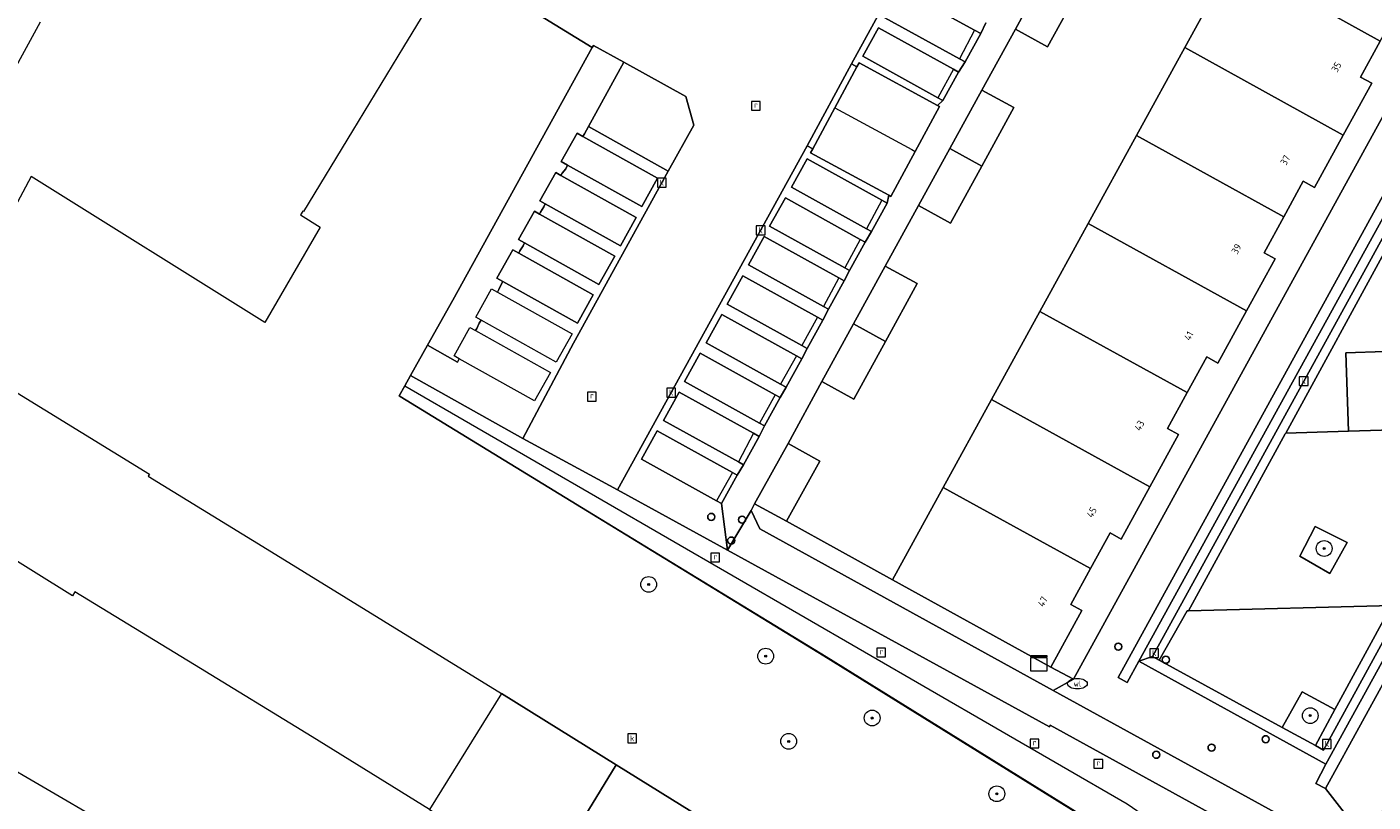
# Model space of a CAD drawing. Header units: millimetres. Extents: x 37131378 to 37737458, y 18584386 to 19114224.
# Tile 14 of 86: x 37267733 to 37336165, y 18843525 to 18882914. Entities that reach past the tile are written whole.
import ezdxf
from ezdxf.enums import TextEntityAlignment as Align

# ---------------------------------------------------------------- set-up
doc = ezdxf.new("R2010")
doc.units = ezdxf.units.MM
doc.header["$LTSCALE"] = 50
for name, color, linetype, lineweight in [('B2-WE-GR-BEPLANTING_CULTUUR_BODEMBEDEKKER-GV', 252, 'Continuous', 18), ('B2-WE-GR-BEPLANTING_CULTUUR_HEESTERS-GV', 252, 'Continuous', 18), ('B2-WE-GR-BOOM-S', 252, 'Continuous', 25), ('B2-WE-GR-HAAG-G', 252, 'GR-HAAG1', 13), ('B2-WE-GR-HAAG-GV', 252, 'Continuous', 13), ('B2-WE-IE-MEUBILAIR_WEGMEUBILAIR-S', 252, 'Continuous', 25), ('B2-WE-IE-MEUBILAIR_WEGMEUBILAIR_BOOMKRANS-GV', 252, 'Continuous', 18), ('B2-WE-IE-TERREINAFSCHEIDING_KUNSTMATIG_HEKWERK-G', 252, 'IE-TERREINAFSCHEIDING-KUNSTMATIG', 18), ('B2-WE-IE-TERREINAFSCHEIDING_KUNSTMATIG_MUUR-G', 252, 'IE-TERREINAFSCHEIDING-KUNSTMATIG-DICHT', 18), ('B2-WE-KL-WATER_PUT-S', 252, 'Continuous', 25), ('B2-WE-OG-BEBOUWING-GV', 252, 'Continuous', 13), ('B2-WE-OG-BEBOUWING-T18', 252, 'Continuous', 18), ('B2-WE-OG-TERREIN_ERF-GV', 252, 'Continuous', 18), ('B2-WE-OG-TERREIN_ONBEGROEID-GV', 252, 'Continuous', 18), ('B2-WE-RI-GWA_KOLK-S', 252, 'Continuous', 25), ('B2-WE-RI-GWA_RIOOLPUT-S', 252, 'Continuous', 25), ('B2-WE-VH-VERHARDING_ASFALT-GV', 252, 'Continuous', 18), ('B2-WE-VH-VERHARDING_OPEN-GV', 252, 'Continuous', 18), ('B2-WE-VW-MARKERING-G', 252, 'Continuous', 18)]:
    doc.layers.add(name, color=color, linetype=linetype, lineweight=lineweight)
doc.styles.add('NLCS-ISO', font='txt')
doc.styles.add('NLCS-ISO-ANNOTATIVE-T18', font='txt', dxfattribs={"height": 1.8})
doc.styles.add('NLCS-ISO-M200-T18', font='txt', dxfattribs={"height": 0.36})
doc.linetypes.add('GR-HAAG1', pattern='A,6,[176,NLCS.shx,S=0.125,R=0,X=0,Y=0],-2', length=8)
doc.linetypes.add('IE-TERREINAFSCHEIDING-KUNSTMATIG', pattern='A,4,[82,NLCS.shx,S=0.75,R=90,X=0,Y=0],4,-2', length=10)
doc.linetypes.add('IE-TERREINAFSCHEIDING-KUNSTMATIG-DICHT', pattern='A,8,-1,[82,NLCS.shx,S=0.75,R=90,X=0,Y=0],-1', length=10)

# ---------------------------------------------------------------- blocks, each defined once
blk = doc.blocks.new('SKL-DATA_KAST-SO')
at = {"color": 0, "linetype": 'ByBlock', "lineweight": 18}
for points in [[(-2, 2), (2, 2), (2, 1.68), (-2, 1.68)], [(-2, 1.52), (2, 1.52), (2, -2), (-2, -2)]]:
    blk.add_lwpolyline(points, close=True, dxfattribs=at)
blk = doc.blocks.new('SAL-VERWIJZING_SYMBOOL-SO')
at = {"color": 0, "linetype": 'ByBlock', "lineweight": -2}
blk.add_circle((0, 0), 0.9, dxfattribs=at)
at = {"color": 0, "linetype": 'ByBlock', "lineweight": -2, "style": 'NLCS-ISO-ANNOTATIVE-T18'}
blk.add_attdef('SYMBOOL', (2.5, -2.5), '', height=1.8, dxfattribs=at)
blk = doc.blocks.new('SRI-PUT_INSPECTIEPUT_RIOOLPUT-SO')
at = {"color": 0, "linetype": 'ByBlock', "lineweight": 18}
blk.add_lwpolyline([(-1.12, -1.12), (1.12, -1.12), (1.12, 1.12), (-1.12, 1.12)], close=True, dxfattribs=at)
at = {"color": 0, "linetype": 'ByBlock', "lineweight": 18, "style": 'NLCS-ISO'}
blk.add_text('r', height=1.5, dxfattribs=at).set_placement((0, 0.28), align=Align.MIDDLE_CENTER)
blk = doc.blocks.new('SRI-KOLK-SO')
at = {"color": 0, "linetype": 'ByBlock', "lineweight": 18}
blk.add_lwpolyline([(-1.125, -1.125), (1.125, -1.125), (1.125, 1.125), (-1.125, 1.125)], close=True, dxfattribs=at)
at = {"color": 0, "linetype": 'ByBlock', "lineweight": 18, "style": 'NLCS-ISO'}
blk.add_text('k', height=1.5, dxfattribs=at).set_placement((0, 0), align=Align.MIDDLE_CENTER)
blk = doc.blocks.new('SKL-WATER_WATERLEIDINGPUT-SO')
at = {"color": 0, "linetype": 'ByBlock', "lineweight": 18}
blk.add_ellipse((0, 0), major_axis=(2.5, 0), ratio=0.54, dxfattribs=at)
at = {"color": 0, "linetype": 'ByBlock', "lineweight": 18, "style": 'NLCS-ISO'}
blk.add_text('wl', height=1.5, dxfattribs=at).set_placement((0, 0), align=Align.MIDDLE_CENTER)
blk = doc.blocks.new('SGR-BOOM_01-SO')
at = {"linetype": 'ByBlock', "lineweight": 18}
h = blk.add_hatch(color=0, dxfattribs=at)
h.dxf.hatch_style = 1
edge = h.paths.add_edge_path()
edge.add_arc((0, 0), 0.25, 0, 360)
at = {"color": 0, "linetype": 'ByBlock', "lineweight": 18}
for radius in [2, 0.25]:
    blk.add_circle((0, 0), radius, dxfattribs=at)

msp = doc.modelspace()

# ---------------------------------------------------------------- linework, layer by layer
at = {"layer": 'B2-WE-GR-BEPLANTING_CULTUUR_BODEMBEDEKKER-GV'}
for points in [[(37301220.6937, 18879384.3389), (37298077.6937, 18881131.3389), (37296277.6937, 18877848.3389), (37300327.6937, 18875583.3389), (37301639.6937, 18877914.3389)], [(37311738.6937, 18854824.3389), (37306348.6937, 18857799.3389), (37304722.6937, 18858677.3389), (37304541.6937, 18858349.3389), (37304983.6937, 18857415.3389), (37319901.6937, 18849191.3389), (37320936.6937, 18849778.3389), (37319788.6937, 18850388.3389)]]:
    msp.add_lwpolyline(points, close=True, dxfattribs=at)
at = {"layer": 'B2-WE-GR-BEPLANTING_CULTUUR_HEESTERS-GV'}
msp.add_lwpolyline([(37336992.6937, 18853325.3389), (37337021.6937, 18853309.3389), (37337130.6937, 18853508.3389), (37326774.6937, 18853240.3389), (37326711.6937, 18853238.3389), (37325289.6937, 18850739.3389), (37331550.6937, 18847311.3389), (37332561.6937, 18849120.3389), (37334224.6937, 18848224.3389)], close=True, dxfattribs=at)
at = {"layer": 'B2-WE-GR-HAAG-G'}
msp.add_lwpolyline([(37286948.6937, 18864681.3389), (37323671.6937, 18843440.3389), (37333158.6937, 18836896.3389)], dxfattribs=at)
at = {"layer": 'B2-WE-GR-HAAG-GV'}
msp.add_lwpolyline([(37319752.6937, 18847436.3389), (37319720.6937, 18847356.3389), (37303342.6937, 18856318.3389), (37297761.6937, 18859389.3389), (37292950.6937, 18862006.3389), (37287235.6937, 18865194.3389), (37286948.6937, 18864681.3389), (37286661.6937, 18864169.3389), (37286713.6937, 18864137.3389), (37308239.6937, 18850950.3389), (37332445.6937, 18835951.3389), (37332630.6937, 18835837.3389), (37333067.6937, 18836531.3389), (37332965.6937, 18836616.3389), (37333158.6937, 18836896.3389), (37333853.6937, 18837908.3389), (37331771.6937, 18839096.3389), (37331512.6937, 18839307.3389), (37331310.6937, 18839628.3389), (37330800.6937, 18841159.3389), (37330663.6937, 18841372.3389), (37330498.6937, 18841513.3389)], close=True, dxfattribs=at)
at = {"layer": 'B2-WE-IE-MEUBILAIR_WEGMEUBILAIR_BOOMKRANS-GV'}
for points in [[(37332449.6937, 18856014.3389), (37333973.6937, 18855136.3389), (37334847.6937, 18856713.3389), (37333217.6937, 18857533.3389)], [(37334224.6937, 18848224.3389), (37332561.6937, 18849120.3389), (37331550.6937, 18847311.3389), (37333230.6937, 18846391.3389)]]:
    msp.add_lwpolyline(points, close=True, dxfattribs=at)
at = {"layer": 'B2-WE-IE-TERREINAFSCHEIDING_KUNSTMATIG_HEKWERK-G'}
msp.add_lwpolyline([(37286713.6937, 18864137.3389), (37308359.6937, 18850924.3389), (37332461.6937, 18835977.3389), (37332445.6937, 18835951.3389)], dxfattribs=at)
at = {"layer": 'B2-WE-IE-TERREINAFSCHEIDING_KUNSTMATIG_MUUR-G'}
for points in [[(37289470.6937, 18886173.3389), (37296473.6937, 18881874.3389)], [(37296473.6937, 18881874.3389), (37289385.6937, 18869032.3389)], [(37311738.6937, 18854824.3389), (37306348.6937, 18857799.3389)], [(37320936.6937, 18849778.3389), (37319788.6937, 18850388.3389)]]:
    msp.add_lwpolyline(points, dxfattribs=at)
at = {"layer": 'B2-WE-OG-BEBOUWING-GV'}
for points in [[(37339555.6937, 18886344.3389), (37331508.6937, 18890806.3389), (37329052.6937, 18886336.3389), (37336531.6937, 18882192.3389), (37337526.6937, 18884002.3389), (37338095.6937, 18883689.3389)], [(37336531.6937, 18882192.3389), (37329052.6937, 18886336.3389), (37326596.6937, 18881866.3389), (37334646.6937, 18877414.3389), (37336098.6937, 18880056.3389), (37335529.6937, 18880369.3389)], [(37321217.6937, 18884832.3389), (37319588.6937, 18885728.3389), (37317979.6937, 18882801.3389), (37319609.6937, 18881905.3389)], [(37334646.6937, 18877414.3389), (37326596.6937, 18881866.3389), (37324140.6937, 18877396.3389), (37331622.6937, 18873262.3389), (37332617.6937, 18875072.3389), (37333186.6937, 18874759.3389)], [(37316280.6937, 18879708.3389), (37314649.6937, 18876741.3389), (37316278.6937, 18875845.3389), (37317909.6937, 18878813.3389)], [(37331622.6937, 18873262.3389), (37324140.6937, 18877396.3389), (37321685.6937, 18872927.3389), (37329737.6937, 18868485.3389), (37331189.6937, 18871126.3389), (37330620.6937, 18871439.3389)], [(37316278.6937, 18875845.3389), (37314649.6937, 18876741.3389), (37313055.6937, 18873840.3389), (37314684.6937, 18872944.3389)], [(37329737.6937, 18868485.3389), (37321685.6937, 18872927.3389), (37319229.6937, 18868457.3389), (37326713.6937, 18864332.3389), (37327708.6937, 18866142.3389), (37328277.6937, 18865830.3389)], [(37311366.6937, 18870765.3389), (37309754.6937, 18867832.3389), (37311383.6937, 18866937.3389), (37312995.6937, 18869870.3389)], [(37326713.6937, 18864332.3389), (37319229.6937, 18868457.3389), (37316768.6937, 18863978.3389), (37324823.6937, 18859546.3389), (37326280.6937, 18862196.3389), (37325711.6937, 18862509.3389)], [(37311383.6937, 18866937.3389), (37309754.6937, 18867832.3389), (37308141.6937, 18864896.3389), (37309770.6937, 18864001.3389)], [(37324823.6937, 18859546.3389), (37316768.6937, 18863978.3389), (37314312.6937, 18859509.3389), (37321799.6937, 18855393.3389), (37322794.6937, 18857204.3389), (37323363.6937, 18856891.3389)], [(37306425.6937, 18861745.3389), (37304722.6937, 18858677.3389), (37306348.6937, 18857799.3389), (37308042.6937, 18860856.3389)], [(37321799.6937, 18855393.3389), (37314312.6937, 18859509.3389), (37311738.6937, 18854824.3389), (37319788.6937, 18850388.3389), (37321366.6937, 18853258.3389), (37320797.6937, 18853570.3389)], [(37297690.6937, 18845419.3389), (37291860.6937, 18849036.3389), (37288203.6937, 18843150.3389), (37294077.6937, 18839510.3389)], [(37303771.6937, 18841646.3389), (37297690.6937, 18845419.3389), (37294077.6937, 18839510.3389), (37300151.6937, 18835746.3389)]]:
    msp.add_lwpolyline(points, close=True, dxfattribs=at)
at = {"layer": 'B2-WE-OG-TERREIN_ERF-GV'}
for points in [[(37336531.6937, 18882192.3389), (37335529.6937, 18880369.3389), (37336098.6937, 18880056.3389), (37334646.6937, 18877414.3389), (37333186.6937, 18874759.3389), (37332617.6937, 18875072.3389), (37331622.6937, 18873262.3389), (37330620.6937, 18871439.3389), (37331189.6937, 18871126.3389), (37329737.6937, 18868485.3389), (37328277.6937, 18865830.3389), (37327708.6937, 18866142.3389), (37326713.6937, 18864332.3389), (37325711.6937, 18862509.3389), (37326280.6937, 18862196.3389), (37324823.6937, 18859546.3389), (37323363.6937, 18856891.3389), (37322794.6937, 18857204.3389), (37321799.6937, 18855393.3389), (37320797.6937, 18853570.3389), (37321366.6937, 18853258.3389), (37319788.6937, 18850388.3389), (37320936.6937, 18849778.3389), (37350354.6937, 18903287.3389)], [(37332445.6937, 18835951.3389), (37308239.6937, 18850950.3389), (37286713.6937, 18864137.3389), (37286661.6937, 18864169.3389), (37286948.6937, 18864681.3389), (37287235.6937, 18865194.3389), (37288098.6937, 18866735.3389), (37289385.6937, 18869032.3389), (37296473.6937, 18881874.3389), (37289470.6937, 18886173.3389), (37286873.6937, 18881899.3389), (37284277.6937, 18877626.3389), (37281791.6937, 18873534.3389), (37281751.6937, 18873555.3389), (37281635.6937, 18873369.3389), (37282642.6937, 18872736.3389), (37279833.6937, 18867901.3389), (37267948.6937, 18875306.3389), (37266962.6937, 18873461.3389)], [(37321217.6937, 18884832.3389), (37319609.6937, 18881905.3389), (37317979.6937, 18882801.3389), (37316280.6937, 18879708.3389), (37317909.6937, 18878813.3389), (37316278.6937, 18875845.3389), (37314684.6937, 18872944.3389), (37313055.6937, 18873840.3389), (37311366.6937, 18870765.3389), (37312995.6937, 18869870.3389), (37311383.6937, 18866937.3389), (37309770.6937, 18864001.3389), (37308141.6937, 18864896.3389), (37306425.6937, 18861745.3389), (37308042.6937, 18860856.3389), (37306348.6937, 18857799.3389), (37311738.6937, 18854824.3389), (37314312.6937, 18859509.3389), (37316768.6937, 18863978.3389), (37319229.6937, 18868457.3389), (37321685.6937, 18872927.3389), (37324140.6937, 18877396.3389), (37326596.6937, 18881866.3389), (37329052.6937, 18886336.3389)], [(37263307.6937, 18866732.3389), (37273959.6937, 18860182.3389), (37273900.6937, 18860089.3389), (37279942.6937, 18856371.3389), (37285863.6937, 18852727.3389), (37291860.6937, 18849036.3389), (37297690.6937, 18845419.3389), (37303771.6937, 18841646.3389)], [(37288203.6937, 18843150.3389), (37282239.6937, 18846846.3389), (37276247.6937, 18850501.3389), (37270176.6937, 18854204.3389), (37270054.6937, 18854011.3389), (37259848.6937, 18860350.3389)]]:
    msp.add_lwpolyline(points, dxfattribs=at)
msp.add_lwpolyline([(37269959.6937, 18839945.3389), (37264489.6937, 18843121.3389), (37266024.6937, 18845765.3389), (37271494.6937, 18842589.3389)], close=True, dxfattribs=at)
at = {"layer": 'B2-WE-OG-TERREIN_ONBEGROEID-GV'}
for points in [[(37319752.6937, 18847436.3389), (37319720.6937, 18847356.3389), (37303342.6937, 18856318.3389), (37297761.6937, 18859389.3389), (37292950.6937, 18862006.3389), (37287235.6937, 18865194.3389), (37286948.6937, 18864681.3389), (37286661.6937, 18864169.3389), (37286713.6937, 18864137.3389), (37308239.6937, 18850950.3389), (37332445.6937, 18835951.3389), (37332630.6937, 18835837.3389), (37333067.6937, 18836531.3389), (37332965.6937, 18836616.3389), (37333158.6937, 18836896.3389), (37333853.6937, 18837908.3389), (37331771.6937, 18839096.3389), (37331512.6937, 18839307.3389), (37331310.6937, 18839628.3389), (37330800.6937, 18841159.3389), (37330663.6937, 18841372.3389), (37330498.6937, 18841513.3389)], [(37332449.6937, 18856014.3389), (37333973.6937, 18855136.3389), (37334847.6937, 18856713.3389), (37333217.6937, 18857533.3389)], [(37334224.6937, 18848224.3389), (37332561.6937, 18849120.3389), (37331550.6937, 18847311.3389), (37333230.6937, 18846391.3389)]]:
    msp.add_lwpolyline(points, close=True, dxfattribs=at)
at = {"layer": 'B2-WE-VH-VERHARDING_ASFALT-GV'}
msp.add_lwpolyline([(37261937.6937, 18871278.3389), (37261965.6937, 18871330.3389), (37263900.6937, 18874897.3389), (37264007.6937, 18875093.3389), (37268427.6937, 18883166.3389)], dxfattribs=at)
msp.add_lwpolyline([(37347315.6937, 18872119.3389), (37341531.6937, 18871960.3389), (37337141.6937, 18871840.3389), (37337032.6937, 18871988.3389), (37331728.6937, 18862278.3389), (37334909.6937, 18862373.3389), (37334787.6937, 18866354.3389), (37338748.6937, 18866492.3389), (37338827.6937, 18862490.3389), (37342099.6937, 18862588.3389)], close=True, dxfattribs=at)
at = {"layer": 'B2-WE-VH-VERHARDING_OPEN-GV'}
for points in [[(37324256.6937, 18850688.3389), (37323663.6937, 18849596.3389), (37323204.6937, 18849861.3389), (37355267.6937, 18908183.3389), (37356258.6937, 18909969.3389), (37382485.6937, 18957694.3389), (37392951.6937, 18951942.3389), (37397161.6937, 18953109.3389), (37382231.6937, 18961289.3389), (37357733.6937, 18916691.3389), (37354999.6937, 18911713.3389), (37353100.6937, 18908288.3389), (37350354.6937, 18903287.3389), (37320936.6937, 18849778.3389), (37319901.6937, 18849191.3389), (37335811.6937, 18840456.3389), (37335610.6937, 18841168.3389), (37335819.6937, 18841548.3389), (37333738.6937, 18844212.3389), (37333256.6937, 18844470.3389), (37333765.6937, 18845449.3389)], [(37397161.6937, 18953109.3389), (37392951.6937, 18951942.3389), (37366724.6937, 18904217.3389), (37365721.6937, 18902393.3389), (37333738.6937, 18844212.3389), (37335819.6937, 18841548.3389), (37365255.6937, 18895087.3389), (37368007.6937, 18900094.3389), (37369897.6937, 18903535.3389), (37372639.6937, 18908494.3389)], [(37365721.6937, 18902393.3389), (37355267.6937, 18908183.3389), (37323204.6937, 18849861.3389), (37323663.6937, 18849596.3389), (37324256.6937, 18850688.3389), (37355507.6937, 18907412.3389), (37355894.6937, 18907199.3389), (37356249.6937, 18906979.3389), (37364142.6937, 18902654.3389), (37364551.6937, 18902429.3389), (37365017.6937, 18902172.3389), (37333765.6937, 18845449.3389), (37333256.6937, 18844470.3389), (37333738.6937, 18844212.3389)], [(37355894.6937, 18907199.3389), (37355507.6937, 18907412.3389), (37324256.6937, 18850688.3389), (37324946.6937, 18850927.3389)], [(37341293.6937, 18879680.3389), (37343592.6937, 18883838.3389), (37348631.6937, 18892949.3389), (37351073.6937, 18897366.3389), (37353588.6937, 18902021.3389), (37356072.6937, 18906650.3389), (37356249.6937, 18906979.3389), (37355894.6937, 18907199.3389), (37324946.6937, 18850927.3389), (37325289.6937, 18850739.3389), (37326711.6937, 18853238.3389), (37326774.6937, 18853240.3389), (37331701.6937, 18862229.3389), (37331728.6937, 18862278.3389), (37337032.6937, 18871988.3389)], [(37365017.6937, 18902172.3389), (37364551.6937, 18902429.3389), (37355753.6937, 18886364.3389), (37341608.6937, 18860702.3389), (37333647.6937, 18846163.3389), (37333230.6937, 18846391.3389), (37331550.6937, 18847311.3389), (37325289.6937, 18850739.3389), (37324946.6937, 18850927.3389), (37324256.6937, 18850688.3389), (37333765.6937, 18845449.3389)], [(37355753.6937, 18886364.3389), (37364551.6937, 18902429.3389), (37364142.6937, 18902654.3389), (37364092.6937, 18902563.3389), (37363952.6937, 18902309.3389), (37358922.6937, 18893172.3389), (37353917.6937, 18884091.3389), (37351555.6937, 18879804.3389), (37347315.6937, 18872119.3389), (37342099.6937, 18862588.3389), (37337130.6937, 18853508.3389), (37337021.6937, 18853309.3389), (37336992.6937, 18853325.3389), (37334224.6937, 18848224.3389), (37333230.6937, 18846391.3389), (37333647.6937, 18846163.3389), (37341608.6937, 18860702.3389)], [(37312144.6937, 18884822.3389), (37311348.6937, 18883376.3389), (37315137.6937, 18881290.3389), (37315424.6937, 18881132.3389), (37316220.6937, 18882577.3389), (37315896.6937, 18882756.3389)], [(37311016.6937, 18882866.3389), (37310220.6937, 18881420.3389), (37314041.6937, 18879316.3389), (37314296.6937, 18879176.3389), (37315092.6937, 18880621.3389), (37314834.6937, 18880763.3389)], [(37298077.6937, 18881131.3389), (37296526.6937, 18881974.3389), (37296473.6937, 18881874.3389), (37289385.6937, 18869032.3389), (37288098.6937, 18866735.3389), (37289614.6937, 18865886.3389), (37289710.6937, 18866051.3389), (37289447.6937, 18866198.3389), (37290253.6937, 18867639.3389), (37290536.6937, 18867481.3389), (37290602.6937, 18867594.3389), (37290728.6937, 18867865.3389), (37290816.6937, 18868014.3389), (37290551.6937, 18868162.3389), (37291357.6937, 18869603.3389), (37291652.6937, 18869438.3389), (37291725.6937, 18869563.3389), (37291838.6937, 18869824.3389), (37291926.6937, 18869981.3389), (37291627.6937, 18870148.3389), (37292433.6937, 18871589.3389), (37292734.6937, 18871420.3389), (37292797.6937, 18871532.3389), (37292956.6937, 18871794.3389), (37293030.6937, 18871937.3389), (37292722.6937, 18872109.3389), (37293528.6937, 18873550.3389), (37293794.6937, 18873401.3389), (37293848.6937, 18873505.3389), (37294005.6937, 18873775.3389), (37294084.6937, 18873918.3389), (37293811.6937, 18874071.3389), (37294617.6937, 18875512.3389), (37294880.6937, 18875365.3389), (37294949.6937, 18875490.3389), (37295122.6937, 18875710.3389), (37295219.6937, 18875891.3389), (37294896.6937, 18876072.3389), (37295702.6937, 18877513.3389), (37295999.6937, 18877347.3389), (37296071.6937, 18877480.3389), (37296277.6937, 18877848.3389)], [(37309929.6937, 18880888.3389), (37309655.6937, 18881037.3389), (37307396.6937, 18876876.3389), (37307683.6937, 18876720.3389), (37308806.6937, 18878804.3389)], [(37314128.6937, 18878870.3389), (37314024.6937, 18878927.3389), (37310039.6937, 18881090.3389), (37309929.6937, 18880888.3389), (37308806.6937, 18878804.3389), (37307683.6937, 18876720.3389), (37307572.6937, 18876515.3389), (37311540.6937, 18874361.3389), (37311653.6937, 18874300.3389), (37312889.6937, 18876583.3389)], [(37289710.6937, 18866051.3389), (37289614.6937, 18865886.3389), (37288098.6937, 18866735.3389), (37287235.6937, 18865194.3389), (37292950.6937, 18862006.3389), (37295526.6937, 18866841.3389), (37300327.6937, 18875583.3389), (37296277.6937, 18877848.3389), (37296071.6937, 18877480.3389), (37295999.6937, 18877347.3389), (37299791.6937, 18875226.3389), (37298986.6937, 18873786.3389), (37295219.6937, 18875891.3389), (37295122.6937, 18875710.3389), (37294949.6937, 18875490.3389), (37294880.6937, 18875365.3389), (37298706.6937, 18873225.3389), (37297901.6937, 18871785.3389), (37294084.6937, 18873918.3389), (37294005.6937, 18873775.3389), (37293848.6937, 18873505.3389), (37293794.6937, 18873401.3389), (37297617.6937, 18871263.3389), (37296812.6937, 18869823.3389), (37293030.6937, 18871937.3389), (37292956.6937, 18871794.3389), (37292797.6937, 18871532.3389), (37292734.6937, 18871420.3389), (37296522.6937, 18869302.3389), (37295717.6937, 18867862.3389), (37291926.6937, 18869981.3389), (37291838.6937, 18869824.3389), (37291725.6937, 18869563.3389), (37291652.6937, 18869438.3389), (37295446.6937, 18867316.3389), (37294641.6937, 18865876.3389), (37290816.6937, 18868014.3389), (37290728.6937, 18867865.3389), (37290602.6937, 18867594.3389), (37290536.6937, 18867481.3389), (37294342.6937, 18865352.3389), (37293537.6937, 18863912.3389)], [(37295999.6937, 18877347.3389), (37295702.6937, 18877513.3389), (37294896.6937, 18876072.3389), (37295219.6937, 18875891.3389), (37298986.6937, 18873786.3389), (37299791.6937, 18875226.3389)], [(37301158.6937, 18864889.3389), (37301958.6937, 18866332.3389), (37305775.6937, 18864218.3389), (37306020.6937, 18864082.3389), (37306322.6937, 18864612.3389), (37306048.6937, 18864764.3389), (37302259.6937, 18866862.3389), (37303059.6937, 18868305.3389), (37306846.6937, 18866207.3389), (37307121.6937, 18866055.3389), (37307389.6937, 18866578.3389), (37307125.6937, 18866724.3389), (37303326.6937, 18868828.3389), (37304126.6937, 18870271.3389), (37307920.6937, 18868169.3389), (37308188.6937, 18868021.3389), (37308480.6937, 18868566.3389), (37308230.6937, 18868704.3389), (37304417.6937, 18870816.3389), (37305217.6937, 18872259.3389), (37309013.6937, 18870156.3389), (37309279.6937, 18870009.3389), (37309552.6937, 18870537.3389), (37309308.6937, 18870672.3389), (37305489.6937, 18872787.3389), (37306289.6937, 18874230.3389), (37310098.6937, 18872120.3389), (37310351.6937, 18871980.3389), (37310665.6937, 18872515.3389), (37310407.6937, 18872658.3389), (37306602.6937, 18874765.3389), (37307402.6937, 18876208.3389), (37311194.6937, 18874108.3389), (37311464.6937, 18873958.3389), (37311540.6937, 18874361.3389), (37307572.6937, 18876515.3389), (37307683.6937, 18876720.3389), (37307396.6937, 18876876.3389), (37297761.6937, 18859389.3389), (37303342.6937, 18856318.3389), (37303039.6937, 18858692.3389), (37302795.6937, 18858827.3389), (37298976.6937, 18860942.3389), (37299776.6937, 18862385.3389), (37303592.6937, 18860271.3389), (37303838.6937, 18860135.3389), (37304153.6937, 18860666.3389), (37303898.6937, 18860807.3389), (37300090.6937, 18862916.3389), (37300890.6937, 18864359.3389), (37304675.6937, 18862262.3389), (37304952.6937, 18862109.3389), (37305221.6937, 18862639.3389), (37304974.6937, 18862776.3389)], [(37307402.6937, 18876208.3389), (37306602.6937, 18874765.3389), (37310407.6937, 18872658.3389), (37310665.6937, 18872515.3389), (37311464.6937, 18873958.3389), (37311194.6937, 18874108.3389)], [(37294880.6937, 18875365.3389), (37294617.6937, 18875512.3389), (37293811.6937, 18874071.3389), (37294084.6937, 18873918.3389), (37297901.6937, 18871785.3389), (37298706.6937, 18873225.3389)], [(37306289.6937, 18874230.3389), (37305489.6937, 18872787.3389), (37309308.6937, 18870672.3389), (37309552.6937, 18870537.3389), (37310351.6937, 18871980.3389), (37310098.6937, 18872120.3389)], [(37293794.6937, 18873401.3389), (37293528.6937, 18873550.3389), (37292722.6937, 18872109.3389), (37293030.6937, 18871937.3389), (37296812.6937, 18869823.3389), (37297617.6937, 18871263.3389)], [(37305217.6937, 18872259.3389), (37304417.6937, 18870816.3389), (37308230.6937, 18868704.3389), (37308480.6937, 18868566.3389), (37309279.6937, 18870009.3389), (37309013.6937, 18870156.3389)], [(37292734.6937, 18871420.3389), (37292433.6937, 18871589.3389), (37291627.6937, 18870148.3389), (37291926.6937, 18869981.3389), (37295717.6937, 18867862.3389), (37296522.6937, 18869302.3389)], [(37304126.6937, 18870271.3389), (37303326.6937, 18868828.3389), (37307125.6937, 18866724.3389), (37307389.6937, 18866578.3389), (37308188.6937, 18868021.3389), (37307920.6937, 18868169.3389)], [(37303059.6937, 18868305.3389), (37302259.6937, 18866862.3389), (37306048.6937, 18864764.3389), (37306322.6937, 18864612.3389), (37307121.6937, 18866055.3389), (37306846.6937, 18866207.3389)], [(37301958.6937, 18866332.3389), (37301158.6937, 18864889.3389), (37304974.6937, 18862776.3389), (37305221.6937, 18862639.3389), (37306020.6937, 18864082.3389), (37305775.6937, 18864218.3389)], [(37338748.6937, 18866492.3389), (37334787.6937, 18866354.3389), (37334909.6937, 18862373.3389), (37338827.6937, 18862490.3389)], [(37300890.6937, 18864359.3389), (37300090.6937, 18862916.3389), (37303898.6937, 18860807.3389), (37304153.6937, 18860666.3389), (37304952.6937, 18862109.3389), (37304675.6937, 18862262.3389)], [(37299776.6937, 18862385.3389), (37298976.6937, 18860942.3389), (37302795.6937, 18858827.3389), (37303039.6937, 18858692.3389), (37303838.6937, 18860135.3389), (37303592.6937, 18860271.3389)], [(37342099.6937, 18862588.3389), (37338827.6937, 18862490.3389), (37334909.6937, 18862373.3389), (37331728.6937, 18862278.3389), (37331701.6937, 18862229.3389), (37326774.6937, 18853240.3389), (37337130.6937, 18853508.3389)], [(37336512.6937, 18840044.3389), (37335811.6937, 18840456.3389), (37319901.6937, 18849191.3389), (37304983.6937, 18857415.3389), (37304541.6937, 18858349.3389), (37303342.6937, 18856318.3389), (37319720.6937, 18847356.3389), (37319752.6937, 18847436.3389), (37330498.6937, 18841513.3389), (37330663.6937, 18841372.3389), (37330800.6937, 18841159.3389), (37331310.6937, 18839628.3389), (37331512.6937, 18839307.3389), (37331771.6937, 18839096.3389), (37333853.6937, 18837908.3389), (37335356.6937, 18837060.3389), (37343768.6937, 18832491.3389), (37352920.6937, 18827433.3389), (37352124.6937, 18831487.3389)], [(37332449.6937, 18856014.3389), (37333217.6937, 18857533.3389), (37334847.6937, 18856713.3389), (37333973.6937, 18855136.3389)]]:
    msp.add_lwpolyline(points, close=True, dxfattribs=at)
for points in [[(37289470.6937, 18886173.3389), (37296473.6937, 18881874.3389), (37296526.6937, 18881974.3389), (37298077.6937, 18881131.3389), (37301220.6937, 18879384.3389), (37301639.6937, 18877914.3389), (37300327.6937, 18875583.3389), (37295526.6937, 18866841.3389), (37292950.6937, 18862006.3389), (37297761.6937, 18859389.3389), (37307396.6937, 18876876.3389), (37309655.6937, 18881037.3389), (37316366.6937, 18893264.3389)], [(37316366.6937, 18893264.3389), (37309655.6937, 18881037.3389), (37309929.6937, 18880888.3389), (37310039.6937, 18881090.3389), (37314024.6937, 18878927.3389), (37314296.6937, 18879176.3389), (37314041.6937, 18879316.3389), (37310220.6937, 18881420.3389), (37311016.6937, 18882866.3389), (37314834.6937, 18880763.3389), (37315092.6937, 18880621.3389), (37315424.6937, 18881132.3389), (37315137.6937, 18881290.3389), (37311348.6937, 18883376.3389)], [(37316483.6937, 18883119.3389), (37316220.6937, 18882577.3389), (37315424.6937, 18881132.3389), (37315092.6937, 18880621.3389), (37314296.6937, 18879176.3389), (37314024.6937, 18878927.3389), (37314128.6937, 18878870.3389), (37312889.6937, 18876583.3389), (37311653.6937, 18874300.3389), (37311540.6937, 18874361.3389), (37311464.6937, 18873958.3389), (37310665.6937, 18872515.3389), (37310351.6937, 18871980.3389), (37309552.6937, 18870537.3389), (37309279.6937, 18870009.3389), (37308480.6937, 18868566.3389), (37308188.6937, 18868021.3389), (37307389.6937, 18866578.3389), (37307121.6937, 18866055.3389), (37306322.6937, 18864612.3389), (37306020.6937, 18864082.3389), (37305221.6937, 18862639.3389), (37304952.6937, 18862109.3389), (37304153.6937, 18860666.3389), (37303838.6937, 18860135.3389), (37303039.6937, 18858692.3389), (37303342.6937, 18856318.3389), (37304541.6937, 18858349.3389), (37304722.6937, 18858677.3389), (37306425.6937, 18861745.3389), (37308141.6937, 18864896.3389), (37309754.6937, 18867832.3389), (37311366.6937, 18870765.3389), (37313055.6937, 18873840.3389), (37314649.6937, 18876741.3389), (37316280.6937, 18879708.3389), (37317979.6937, 18882801.3389), (37319588.6937, 18885728.3389)], [(37312144.6937, 18884822.3389), (37315896.6937, 18882756.3389), (37316220.6937, 18882577.3389), (37316483.6937, 18883119.3389)]]:
    msp.add_lwpolyline(points, dxfattribs=at)
at = {"layer": 'B2-WE-VW-MARKERING-G'}
for points in [[(37315896.6937, 18882756.3389), (37315137.6937, 18881290.3389)], [(37314834.6937, 18880763.3389), (37314041.6937, 18879316.3389)], [(37308806.6937, 18878804.3389), (37312714.6937, 18876679.3389), (37312889.6937, 18876583.3389)], [(37311194.6937, 18874108.3389), (37310407.6937, 18872658.3389)], [(37310098.6937, 18872120.3389), (37309308.6937, 18870672.3389)], [(37309013.6937, 18870156.3389), (37308230.6937, 18868704.3389)], [(37307920.6937, 18868169.3389), (37307125.6937, 18866724.3389)], [(37306846.6937, 18866207.3389), (37306048.6937, 18864764.3389)], [(37305775.6937, 18864218.3389), (37304974.6937, 18862776.3389)], [(37304675.6937, 18862262.3389), (37303898.6937, 18860807.3389)], [(37303592.6937, 18860271.3389), (37302795.6937, 18858827.3389)]]:
    msp.add_lwpolyline(points, dxfattribs=at)

# ---------------------------------------------------------------- block references
at = {"layer": 'B2-WE-GR-BOOM-S', "xscale": 200, "yscale": 200, "zscale": 200}
for p in [(37333679.6937, 18856409.3389), (37299339.6937, 18854585.3389), (37305287.6937, 18850939.3389), (37310700.6937, 18847795.3389), (37332971.6937, 18847917.3389), (37306457.6937, 18846609.3389), (37317039.6937, 18843945.3389)]:
    msp.add_blockref('SGR-BOOM_01-SO', p, dxfattribs=at)
at = {"layer": 'B2-WE-IE-MEUBILAIR_WEGMEUBILAIR-S', "xscale": 200, "yscale": 200, "zscale": 200}
for name, p in [('SAL-VERWIJZING_SYMBOOL-SO', (37302519.6937, 18858016.3389)), ('SAL-VERWIJZING_SYMBOOL-SO', (37304089.6937, 18857873.3389)), ('SAL-VERWIJZING_SYMBOOL-SO', (37303534.6937, 18856814.3389)), ('SAL-VERWIJZING_SYMBOOL-SO', (37323211.6937, 18851423.3389)), ('SKL-DATA_KAST-SO', (37319173.6937, 18850571.3389)), ('SAL-VERWIJZING_SYMBOOL-SO', (37325629.6937, 18850756.3389)), ('SAL-VERWIJZING_SYMBOOL-SO', (37327953.6937, 18846292.3389)), ('SAL-VERWIJZING_SYMBOOL-SO', (37330707.6937, 18846718.3389)), ('SAL-VERWIJZING_SYMBOOL-SO', (37325141.6937, 18845929.3389))]:
    msp.add_blockref(name, p, dxfattribs=at)
at = {"layer": 'B2-WE-KL-WATER_PUT-S', "xscale": 200, "yscale": 200, "zscale": 200}
msp.add_blockref('SKL-WATER_WATERLEIDINGPUT-SO', (37321132.6937, 18849541.3389), dxfattribs=at)
at = {"layer": 'B2-WE-RI-GWA_KOLK-S', "xscale": 200, "yscale": 200, "zscale": 200}
for p in [(37300006.6937, 18874999.3389), (37305028.6937, 18872578.3389), (37332639.6937, 18864916.3389), (37300481.6937, 18864326.3389), (37325037.6937, 18851093.3389), (37298499.6937, 18846761.3389), (37333817.6937, 18846474.3389)]:
    msp.add_blockref('SRI-KOLK-SO', p, dxfattribs=at)
at = {"layer": 'B2-WE-RI-GWA_RIOOLPUT-S', "xscale": 200, "yscale": 200, "zscale": 200}
for p in [(37304788.6937, 18878903.3389), (37296451.6937, 18864129.3389), (37302724.6937, 18855950.3389), (37311162.6937, 18851122.3389), (37318955.6937, 18846503.3389), (37322200.6937, 18845469.3389)]:
    msp.add_blockref('SRI-PUT_INSPECTIEPUT_RIOOLPUT-SO', p, dxfattribs=at)

# ---------------------------------------------------------------- texts
at = {"layer": 'B2-WE-OG-BEBOUWING-T18', "style": 'NLCS-ISO-M200-T18'}
for s, p in [('35', (37334300.6937, 18880876.3389)), ('37', (37331700.6937, 18876147.3389)), ('39', (37329219.6937, 18871634.3389)), ('41', (37326789.6937, 18867214.3389)), ('43', (37324283.6937, 18862657.3389)), ('45', (37321860.6937, 18858249.3389)), ('47', (37319366.6937, 18853713.3389))]:
    msp.add_text(s, height=360, rotation=61.199999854, dxfattribs=at).set_placement(p, align=Align.MIDDLE)

doc.saveas('drawing.dxf')
